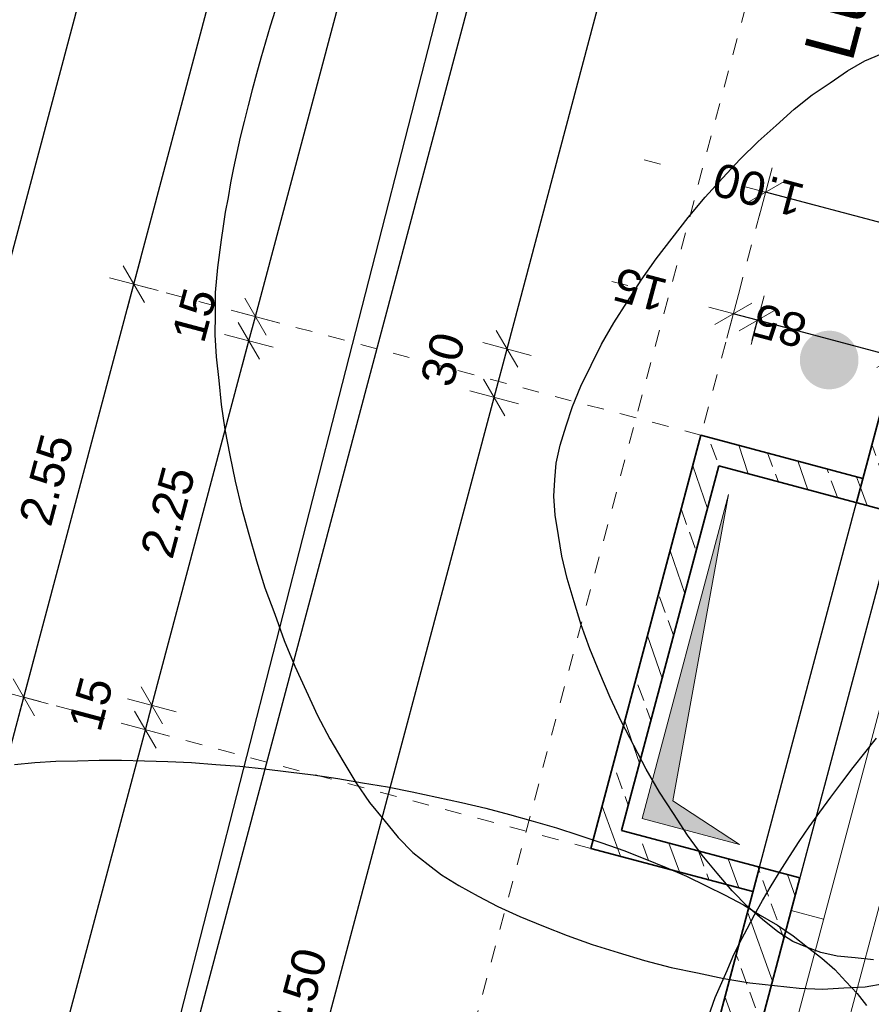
# Model space of a CAD drawing. Header units: metres. Extents: x 4462557 to 4462755, y 5328146 to 5328388.
# Tile 70 of 149: x 4462619.32 to 4462624.4, y 5328256.61 to 5328262.48. Entities that reach past the tile are written whole.
import ezdxf

# ---------------------------------------------------------------- set-up
doc = ezdxf.new("R2010")
doc.units = ezdxf.units.M
doc.header["$PDMODE"] = 65
doc.linetypes.add('AUSGEZOGEN', pattern=[0])
doc.linetypes.add('VERDECKT2_S2', pattern=[0.15, 0.1, -0.05])
doc.layers.add('B31_BEWLIN', color=3, linetype='AUSGEZOGEN')
for name, color, linetype, lineweight in [('Maßlinie_Allgemein', 7, 'AUSGEZOGEN', 13), ('Schraffur', 7, 'AUSGEZOGEN', 158), ('Standard', 7, 'AUSGEZOGEN', 13)]:
    doc.layers.add(name, color=color, linetype=linetype, lineweight=lineweight)
doc.styles.add('ARIAL', font='ARIAL.TTF')
doc.dimstyles.new('_DIMSTYLE_10', dxfattribs={"dimtxt": 0.2, "dimasz": 0.3, "dimexe": 0, "dimexo": 1e-06, "dimgap": 0.1, "dimtad": 2, "dimdec": 3, "dimrnd": 0.005, "dimzin": 4, "dimdsep": 46, "dimtxsty": 'ARIAL', "dimblk1": 'ALL_ML_STRICH', "dimblk2": 'ALL_ML_STRICH', "dimsah": 1, "dimcen": 0, "dimse1": 1, "dimse2": 1, "dimclrd": 7, "dimclre": 7, "dimclrt": 7, "dimadec": 0, "dimazin": 0, "dimtfac": 1, "dimtdec": 0, "dimtix": 1, "dimtmove": 2, "dimatfit": 3, "dimfxl": 0, "dimtzin": 0, "dimlwd": 0, "dimlwe": 13, "dimarcsym": 0})
doc.dimstyles.new('_DIMSTYLE_11', dxfattribs={"dimtxt": 0.2, "dimasz": 0.3, "dimexe": 0, "dimexo": 1e-06, "dimgap": 0.1, "dimtad": 2, "dimdec": 1, "dimlfac": 100, "dimrnd": 0.5, "dimzin": 4, "dimdsep": 46, "dimtxsty": 'ARIAL', "dimblk1": 'ALL_ML_STRICH', "dimblk2": 'ALL_ML_STRICH', "dimsah": 1, "dimcen": 0, "dimse1": 1, "dimse2": 1, "dimclrd": 7, "dimclre": 7, "dimclrt": 7, "dimadec": 0, "dimazin": 0, "dimtfac": 1, "dimtdec": 0, "dimtix": 1, "dimtmove": 2, "dimatfit": 3, "dimfxl": 0, "dimtvp": 1.2, "dimtzin": 0, "dimlwd": 0, "dimlwe": 13, "dimarcsym": 0})
doc.dimstyles.new('_DIMSTYLE_13', dxfattribs={"dimtxt": 0.2, "dimasz": 0.3, "dimexe": 0, "dimexo": 0, "dimgap": 0.1, "dimtad": 2, "dimdec": 1, "dimlfac": 100, "dimrnd": 0.5, "dimzin": 4, "dimdsep": 46, "dimtxsty": 'ARIAL', "dimblk1": 'ALL_ML_STRICH', "dimblk2": 'ALL_ML_STRICH', "dimsah": 1, "dimcen": 0, "dimclrd": 7, "dimclre": 7, "dimclrt": 7, "dimadec": 0, "dimazin": 0, "dimtfac": 1, "dimtdec": 0, "dimtix": 1, "dimtmove": 2, "dimatfit": 3, "dimfxl": 0, "dimtvp": 1.2, "dimtzin": 0, "dimlwd": 0, "dimlwe": 13, "dimarcsym": 0})
doc.dimstyles.new('_DIMSTYLE_28', dxfattribs={"dimtxt": 0.2, "dimasz": 0.3, "dimexe": 0, "dimexo": 0, "dimgap": 0.1, "dimtad": 2, "dimdec": 1, "dimlfac": 100, "dimrnd": 0.5, "dimzin": 4, "dimdsep": 46, "dimtxsty": 'ARIAL', "dimblk1": 'ALL_ML_STRICH', "dimblk2": 'ALL_ML_STRICH', "dimsah": 1, "dimcen": 0, "dimclrd": 7, "dimclre": 7, "dimclrt": 7, "dimadec": 0, "dimazin": 0, "dimtfac": 1, "dimtdec": 0, "dimtix": 1, "dimtmove": 2, "dimatfit": 3, "dimfxl": 0, "dimtzin": 0, "dimlwd": 0, "dimlwe": 13, "dimarcsym": 0})
doc.dimstyles.new('_DIMSTYLE_3', dxfattribs={"dimtxt": 0.2, "dimasz": 0.3, "dimexe": 0, "dimexo": 0, "dimgap": 0.1, "dimtad": 2, "dimrnd": 0.005, "dimzin": 4, "dimdsep": 46, "dimtxsty": 'ARIAL', "dimblk1": 'ALL_ML_STRICH', "dimblk2": 'ALL_ML_STRICH', "dimsah": 1, "dimcen": 0, "dimclrd": 7, "dimclre": 7, "dimclrt": 7, "dimadec": 0, "dimazin": 0, "dimtfac": 1, "dimtdec": 0, "dimtix": 1, "dimtmove": 2, "dimatfit": 3, "dimfxl": 0, "dimtzin": 0, "dimlwd": 0, "dimlwe": 13, "dimarcsym": 0})
doc.dimstyles.new('_DIMSTYLE_5', dxfattribs={"dimtxt": 0.2, "dimasz": 0.3, "dimexe": 0, "dimexo": 0, "dimgap": 0.1, "dimtad": 2, "dimdec": 3, "dimrnd": 0.005, "dimzin": 4, "dimdsep": 46, "dimtxsty": 'ARIAL', "dimblk1": 'ALL_ML_STRICH', "dimblk2": 'ALL_ML_STRICH', "dimsah": 1, "dimcen": 0, "dimclrd": 7, "dimclre": 7, "dimclrt": 7, "dimadec": 0, "dimazin": 0, "dimtfac": 1, "dimtdec": 0, "dimtix": 1, "dimtmove": 2, "dimatfit": 3, "dimfxl": 0, "dimtzin": 0, "dimlwd": 0, "dimlwe": 13, "dimarcsym": 0})
doc.dimstyles.new('_DIMSTYLE_7', dxfattribs={"dimtxt": 0.2, "dimasz": 0.3, "dimexe": 0, "dimexo": 1e-06, "dimgap": 0.1, "dimtad": 2, "dimrnd": 0.005, "dimzin": 4, "dimdsep": 46, "dimtxsty": 'ARIAL', "dimblk1": 'ALL_ML_STRICH', "dimblk2": 'ALL_ML_STRICH', "dimsah": 1, "dimcen": 0, "dimse1": 1, "dimse2": 1, "dimclrd": 7, "dimclre": 7, "dimclrt": 7, "dimadec": 0, "dimazin": 0, "dimtfac": 1, "dimtdec": 0, "dimtix": 1, "dimtmove": 2, "dimatfit": 3, "dimfxl": 0, "dimtzin": 0, "dimlwd": 0, "dimlwe": 13, "dimarcsym": 0})
pattern_1 = [(110, (0, 0), (-0.281907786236, -0.102606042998), []), (110, (-0.14095, -0.0513), (-0.281907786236, -0.102606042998), [0.1, -0.05])]

# ---------------------------------------------------------------- blocks, each defined once
blk = doc.blocks.new('ALL_ML_STRICH')
at = {"color": 0, "linetype": 'ByBlock', "lineweight": -2}
for p, q in [((0, -0.5), (0, 0.5)), ((-0.3, -0.3), (0.3, 0.3)), ((-1, 0), (0.5, 0))]:
    blk.add_line(p, q, dxfattribs=at)
blk = doc.blocks.new('*D97')
at = {"layer": 'DEFPOINTS', "color": 7, "linetype": 'AUSGEZOGEN', "lineweight": 13}
for p in [(4462635.3861, 5328300.2215), (4462618.0648, 5328247.814), (4462621.2053, 5328246.9776)]:
    blk.add_point(p, dxfattribs=at)
at = {"layer": 'Maßlinie_Allgemein', "color": 7, "linetype": 'AUSGEZOGEN', "lineweight": -2}
blk.add_line((4462618.0648, 5328247.814), (4462632.2456, 5328301.0579), dxfattribs=at)
at = {"layer": 'Maßlinie_Allgemein', "color": 7, "linetype": 'AUSGEZOGEN', "lineweight": 13, "xscale": 0.3, "yscale": 0.3, "zscale": 0.3}
for p, rotation in [((4462632.2456, 5328301.0579), 75.08618508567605), ((4462618.0648, 5328247.814), 255.0861850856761)]:
    blk.add_blockref('ALL_ML_STRICH', p, dxfattribs=dict(at, rotation=rotation))
at = {"layer": 'Maßlinie_Allgemein', "color": 7, "linetype": 'AUSGEZOGEN', "lineweight": 13, "insert": (4462624.9605, 5328274.4952), "char_height": 0.2, "width": 1, "attachment_point": 5, "rotation": 75.08619, "style": 'ARIAL'}
blk.add_mtext('\\A1;{\\A1;{55.10\\H0.132000;\\S^ ;}}', dxfattribs=at)
blk = doc.blocks.new('*D108')
at = {"layer": 'DEFPOINTS', "color": 7, "linetype": 'AUSGEZOGEN', "lineweight": 13}
for p in [(4462628.8157, 5328258.4556), (4462620.2179, 5328252.984), (4462626.8854, 5328251.2082)]:
    blk.add_point(p, dxfattribs=at)
at = {"layer": 'Maßlinie_Allgemein', "color": 7, "linetype": 'AUSGEZOGEN', "lineweight": -2}
blk.add_line((4462620.2179, 5328252.984), (4462622.1481, 5328260.2314), dxfattribs=at)
at = {"layer": 'Maßlinie_Allgemein', "color": 7, "linetype": 'AUSGEZOGEN', "lineweight": 13, "xscale": 0.3, "yscale": 0.3, "zscale": 0.3}
for p, rotation in [((4462622.1481, 5328260.2314), 75.08618508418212), ((4462620.2179, 5328252.984), 255.0861850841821)]:
    blk.add_blockref('ALL_ML_STRICH', p, dxfattribs=dict(at, rotation=rotation))
at = {"layer": 'Maßlinie_Allgemein', "color": 7, "linetype": 'AUSGEZOGEN', "lineweight": 13, "insert": (4462620.9902, 5328256.6743), "char_height": 0.2, "width": 0.8, "attachment_point": 5, "rotation": 75.08619, "style": 'ARIAL'}
blk.add_mtext('\\A1;{\\A1;{7.50\\H0.132000;\\S^ ;}}', dxfattribs=at)
blk = doc.blocks.new('*D109')
at = {"layer": 'DEFPOINTS', "color": 7, "linetype": 'AUSGEZOGEN', "lineweight": 13}
for p in [(4462622.1481, 5328260.2314), (4462628.8929, 5328258.7455), (4462628.8157, 5328258.4556)]:
    blk.add_point(p, dxfattribs=at)
at = {"layer": 'Maßlinie_Allgemein', "color": 7, "linetype": 'AUSGEZOGEN', "lineweight": -2}
blk.add_line((4462622.1481, 5328260.2314), (4462622.2253, 5328260.5213), dxfattribs=at)
at = {"layer": 'Maßlinie_Allgemein', "color": 7, "linetype": 'AUSGEZOGEN', "lineweight": 13, "xscale": 0.3, "yscale": 0.3, "zscale": 0.3}
for p, rotation in [((4462622.2253, 5328260.5213), 75.08618508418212), ((4462622.1481, 5328260.2314), 255.0861850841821)]:
    blk.add_blockref('ALL_ML_STRICH', p, dxfattribs=dict(at, rotation=rotation))
at = {"layer": 'Maßlinie_Allgemein', "color": 7, "linetype": 'AUSGEZOGEN', "lineweight": 13, "insert": (4462621.8429, 5328260.4589), "char_height": 0.2, "width": 0.8, "attachment_point": 5, "rotation": 75.08619, "style": 'ARIAL'}
blk.add_mtext('\\A1;{\\A1;{30\\H0.132000;\\S^ ;}}', dxfattribs=at)
blk = doc.blocks.new('*D110')
at = {"layer": 'DEFPOINTS', "color": 7, "linetype": 'AUSGEZOGEN', "lineweight": 13}
for p in [(4462630.8231, 5328265.9928), (4462622.2253, 5328260.5213), (4462628.8929, 5328258.7455)]:
    blk.add_point(p, dxfattribs=at)
at = {"layer": 'Maßlinie_Allgemein', "color": 7, "linetype": 'AUSGEZOGEN', "lineweight": -2}
blk.add_line((4462622.2253, 5328260.5213), (4462624.1556, 5328267.7686), dxfattribs=at)
at = {"layer": 'Maßlinie_Allgemein', "color": 7, "linetype": 'AUSGEZOGEN', "lineweight": 13, "xscale": 0.3, "yscale": 0.3, "zscale": 0.3}
for p, rotation in [((4462624.1556, 5328267.7686), 75.08618508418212), ((4462622.2253, 5328260.5213), 255.0861850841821)]:
    blk.add_blockref('ALL_ML_STRICH', p, dxfattribs=dict(at, rotation=rotation))
at = {"layer": 'Maßlinie_Allgemein', "color": 7, "linetype": 'AUSGEZOGEN', "lineweight": 13, "insert": (4462622.9977, 5328264.2116), "char_height": 0.2, "width": 0.8, "attachment_point": 5, "rotation": 75.08619, "style": 'ARIAL'}
blk.add_mtext('\\A1;{\\A1;{7.50\\H0.132000;\\S^ ;}}', dxfattribs=at)
blk = doc.blocks.new('*D133')
at = {"layer": 'DEFPOINTS', "color": 7, "linetype": 'AUSGEZOGEN', "lineweight": 13}
for p in [(4462623.6918, 5328257.2848), (4462616.6323, 5328245.3497), (4462620.256, 5328244.3845)]:
    blk.add_point(p, dxfattribs=at)
at = {"layer": 'Maßlinie_Allgemein', "color": 7, "linetype": 'AUSGEZOGEN', "lineweight": -2}
blk.add_line((4462616.6323, 5328245.3497), (4462620.0681, 5328258.25), dxfattribs=at)
at = {"layer": 'Maßlinie_Allgemein', "color": 7, "linetype": 'AUSGEZOGEN', "lineweight": 13, "xscale": 0.3, "yscale": 0.3, "zscale": 0.3}
for p, rotation in [((4462620.0681, 5328258.25), 75.08618508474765), ((4462616.6323, 5328245.3497), 255.0861850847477)]:
    blk.add_blockref('ALL_ML_STRICH', p, dxfattribs=dict(at, rotation=rotation))
at = {"layer": 'Maßlinie_Allgemein', "color": 7, "linetype": 'AUSGEZOGEN', "lineweight": 13, "insert": (4462618.155, 5328251.858), "char_height": 0.2, "width": 1, "attachment_point": 5, "rotation": 75.08619, "style": 'ARIAL'}
blk.add_mtext('\\A1;{\\A1;{13.35\\H0.132000;\\S^ ;}}', dxfattribs=at)
blk = doc.blocks.new('*D134')
at = {"layer": 'DEFPOINTS', "color": 7, "linetype": 'AUSGEZOGEN', "lineweight": 13}
for p in [(4462620.0681, 5328258.25), (4462623.7304, 5328257.4298), (4462623.6918, 5328257.2848)]:
    blk.add_point(p, dxfattribs=at)
at = {"layer": 'Maßlinie_Allgemein', "color": 7, "linetype": 'AUSGEZOGEN', "lineweight": -2}
blk.add_line((4462620.0681, 5328258.25), (4462620.1067, 5328258.3949), dxfattribs=at)
at = {"layer": 'Maßlinie_Allgemein', "color": 7, "linetype": 'AUSGEZOGEN', "lineweight": 13, "xscale": 0.3, "yscale": 0.3, "zscale": 0.3}
for p, rotation in [((4462620.0681, 5328258.25), 255.0861850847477), ((4462620.1067, 5328258.3949), 75.08618508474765)]:
    blk.add_blockref('ALL_ML_STRICH', p, dxfattribs=dict(at, rotation=rotation))
at = {"layer": 'Maßlinie_Allgemein', "color": 7, "linetype": 'AUSGEZOGEN', "lineweight": 13, "insert": (4462619.7434, 5328258.4039), "char_height": 0.2, "width": 0.8, "attachment_point": 5, "rotation": 75.08619, "style": 'ARIAL'}
blk.add_mtext('\\A1;{\\A1;{15\\H0.132000;\\S^ ;}}', dxfattribs=at)
blk = doc.blocks.new('*D135')
at = {"layer": 'DEFPOINTS', "color": 7, "linetype": 'AUSGEZOGEN', "lineweight": 13}
for p in [(4462624.3095, 5328259.604), (4462620.1067, 5328258.3949), (4462623.7304, 5328257.4298)]:
    blk.add_point(p, dxfattribs=at)
at = {"layer": 'Maßlinie_Allgemein', "color": 7, "linetype": 'AUSGEZOGEN', "lineweight": -2}
blk.add_line((4462620.1067, 5328258.3949), (4462620.6858, 5328260.5691), dxfattribs=at)
at = {"layer": 'Maßlinie_Allgemein', "color": 7, "linetype": 'AUSGEZOGEN', "lineweight": 13, "xscale": 0.3, "yscale": 0.3, "zscale": 0.3}
for p, rotation in [((4462620.6858, 5328260.5691), 75.08618508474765), ((4462620.1067, 5328258.3949), 255.0861850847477)]:
    blk.add_blockref('ALL_ML_STRICH', p, dxfattribs=dict(at, rotation=rotation))
at = {"layer": 'Maßlinie_Allgemein', "color": 7, "linetype": 'AUSGEZOGEN', "lineweight": 13, "insert": (4462620.2032, 5328259.5476), "char_height": 0.2, "width": 0.8, "attachment_point": 5, "rotation": 75.08619, "style": 'ARIAL'}
blk.add_mtext('\\A1;{\\A1;{2.25\\H0.132000;\\S^ ;}}', dxfattribs=at)
blk = doc.blocks.new('*D136')
at = {"layer": 'DEFPOINTS', "color": 7, "linetype": 'AUSGEZOGEN', "lineweight": 13}
for p in [(4462620.6858, 5328260.5691), (4462624.3481, 5328259.7489), (4462624.3095, 5328259.604)]:
    blk.add_point(p, dxfattribs=at)
at = {"layer": 'Maßlinie_Allgemein', "color": 7, "linetype": 'AUSGEZOGEN', "lineweight": -2}
blk.add_line((4462620.6858, 5328260.5691), (4462620.7244, 5328260.7141), dxfattribs=at)
at = {"layer": 'Maßlinie_Allgemein', "color": 7, "linetype": 'AUSGEZOGEN', "lineweight": 13, "xscale": 0.3, "yscale": 0.3, "zscale": 0.3}
for p, rotation in [((4462620.6858, 5328260.5691), 255.0861850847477), ((4462620.7244, 5328260.7141), 75.08618508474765)]:
    blk.add_blockref('ALL_ML_STRICH', p, dxfattribs=dict(at, rotation=rotation))
at = {"layer": 'Maßlinie_Allgemein', "color": 7, "linetype": 'AUSGEZOGEN', "lineweight": 13, "insert": (4462620.3611, 5328260.7231), "char_height": 0.2, "width": 0.8, "attachment_point": 5, "rotation": 75.08619, "style": 'ARIAL'}
blk.add_mtext('\\A1;{\\A1;{15\\H0.132000;\\S^ ;}}', dxfattribs=at)
blk = doc.blocks.new('*D137')
at = {"layer": 'DEFPOINTS', "color": 7, "linetype": 'AUSGEZOGEN', "lineweight": 13}
for p in [(4462627.044, 5328269.8711), (4462620.7244, 5328260.7141), (4462624.3481, 5328259.7489)]:
    blk.add_point(p, dxfattribs=at)
at = {"layer": 'Maßlinie_Allgemein', "color": 7, "linetype": 'AUSGEZOGEN', "lineweight": -2}
blk.add_line((4462620.7244, 5328260.7141), (4462623.4203, 5328270.8362), dxfattribs=at)
at = {"layer": 'Maßlinie_Allgemein', "color": 7, "linetype": 'AUSGEZOGEN', "lineweight": 13, "xscale": 0.3, "yscale": 0.3, "zscale": 0.3}
for p, rotation in [((4462623.4203, 5328270.8362), 75.08618508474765), ((4462620.7244, 5328260.7141), 255.0861850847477)]:
    blk.add_blockref('ALL_ML_STRICH', p, dxfattribs=dict(at, rotation=rotation))
at = {"layer": 'Maßlinie_Allgemein', "color": 7, "linetype": 'AUSGEZOGEN', "lineweight": 13, "insert": (4462621.8828, 5328265.8537), "char_height": 0.2, "width": 1.2, "attachment_point": 5, "rotation": 75.08619, "style": 'ARIAL'}
blk.add_mtext('\\A1;{\\A1;{10.47\\H0.132000;\\S5^ ;}}', dxfattribs=at)
blk = doc.blocks.new('*D150')
at = {"layer": 'DEFPOINTS', "color": 7, "linetype": 'AUSGEZOGEN', "lineweight": 13}
for p in [(4462622.7255, 5328257.5422), (4462615.9075, 5328245.5427), (4462620.256, 5328244.3845)]:
    blk.add_point(p, dxfattribs=at)
at = {"layer": 'Maßlinie_Allgemein', "color": 7, "linetype": 'AUSGEZOGEN', "lineweight": -2}
blk.add_line((4462615.9075, 5328245.5427), (4462619.3434, 5328258.443), dxfattribs=at)
at = {"layer": 'Maßlinie_Allgemein', "color": 7, "linetype": 'AUSGEZOGEN', "lineweight": 13, "xscale": 0.3, "yscale": 0.3, "zscale": 0.3}
for p, rotation in [((4462619.3434, 5328258.443), 75.08618508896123), ((4462615.9075, 5328245.5427), 255.0861850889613)]:
    blk.add_blockref('ALL_ML_STRICH', p, dxfattribs=dict(at, rotation=rotation))
at = {"layer": 'Maßlinie_Allgemein', "color": 7, "linetype": 'AUSGEZOGEN', "lineweight": 13, "insert": (4462617.4303, 5328252.051), "char_height": 0.2, "width": 1, "attachment_point": 5, "rotation": 75.08619, "style": 'ARIAL'}
blk.add_mtext('\\A1;{\\A1;{13.35\\H0.132000;\\S^ ;}}', dxfattribs=at)
blk = doc.blocks.new('*D151')
at = {"layer": 'DEFPOINTS', "color": 7, "linetype": 'AUSGEZOGEN', "lineweight": 13}
for p in [(4462623.3818, 5328260.0063), (4462619.3434, 5328258.443), (4462622.7255, 5328257.5422)]:
    blk.add_point(p, dxfattribs=at)
at = {"layer": 'Maßlinie_Allgemein', "color": 7, "linetype": 'AUSGEZOGEN', "lineweight": -2}
blk.add_line((4462619.3434, 5328258.443), (4462619.9997, 5328260.9071), dxfattribs=at)
at = {"layer": 'Maßlinie_Allgemein', "color": 7, "linetype": 'AUSGEZOGEN', "lineweight": 13, "xscale": 0.3, "yscale": 0.3, "zscale": 0.3}
for p, rotation in [((4462619.9997, 5328260.9071), 75.08618508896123), ((4462619.3434, 5328258.443), 255.0861850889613)]:
    blk.add_blockref('ALL_ML_STRICH', p, dxfattribs=dict(at, rotation=rotation))
at = {"layer": 'Maßlinie_Allgemein', "color": 7, "linetype": 'AUSGEZOGEN', "lineweight": 13, "insert": (4462619.4785, 5328259.7406), "char_height": 0.2, "width": 0.8, "attachment_point": 5, "rotation": 75.08619, "style": 'ARIAL'}
blk.add_mtext('\\A1;{\\A1;{2.55\\H0.132000;\\S^ ;}}', dxfattribs=at)
blk = doc.blocks.new('*D152')
at = {"layer": 'DEFPOINTS', "color": 7, "linetype": 'AUSGEZOGEN', "lineweight": 13}
for p in [(4462626.0777, 5328270.1284), (4462619.9997, 5328260.9071), (4462623.3818, 5328260.0063)]:
    blk.add_point(p, dxfattribs=at)
at = {"layer": 'Maßlinie_Allgemein', "color": 7, "linetype": 'AUSGEZOGEN', "lineweight": -2}
blk.add_line((4462619.9997, 5328260.9071), (4462622.6956, 5328271.0292), dxfattribs=at)
at = {"layer": 'Maßlinie_Allgemein', "color": 7, "linetype": 'AUSGEZOGEN', "lineweight": 13, "xscale": 0.3, "yscale": 0.3, "zscale": 0.3}
for p, rotation in [((4462622.6956, 5328271.0292), 75.08618508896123), ((4462619.9997, 5328260.9071), 255.0861850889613)]:
    blk.add_blockref('ALL_ML_STRICH', p, dxfattribs=dict(at, rotation=rotation))
at = {"layer": 'Maßlinie_Allgemein', "color": 7, "linetype": 'AUSGEZOGEN', "lineweight": 13, "insert": (4462621.158, 5328266.0467), "char_height": 0.2, "width": 1.2, "attachment_point": 5, "rotation": 75.08619, "style": 'ARIAL'}
blk.add_mtext('\\A1;{\\A1;{10.47\\H0.132000;\\S5^ ;}}', dxfattribs=at)
blk = doc.blocks.new('*D159')
at = {"layer": 'DEFPOINTS', "color": 7, "linetype": 'AUSGEZOGEN', "lineweight": 13}
for p in [(4462629.5344, 5328312.2485), (4462615.1828, 5328245.7357), (4462620.256, 5328244.3845)]:
    blk.add_point(p, dxfattribs=at)
at = {"layer": 'Maßlinie_Allgemein', "color": 7, "linetype": 'AUSGEZOGEN', "lineweight": -2}
blk.add_line((4462615.1828, 5328245.7357), (4462632.6749, 5328311.412), dxfattribs=at)
at = {"layer": 'Maßlinie_Allgemein', "color": 7, "linetype": 'AUSGEZOGEN', "lineweight": 13, "xscale": 0.3, "yscale": 0.3, "zscale": 0.3}
for p, rotation in [((4462632.6749, 5328311.412), 75.08618508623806), ((4462615.1828, 5328245.7357), 255.0861850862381)]:
    blk.add_blockref('ALL_ML_STRICH', p, dxfattribs=dict(at, rotation=rotation))
at = {"layer": 'Maßlinie_Allgemein', "color": 7, "linetype": 'AUSGEZOGEN', "lineweight": 13, "insert": (4462623.7393, 5328278.6525), "char_height": 0.2, "width": 1.2, "attachment_point": 5, "rotation": 75.08619, "style": 'ARIAL'}
blk.add_mtext('\\A1;{\\A1;{67.96\\H0.132000;\\S5^ ;}}', dxfattribs=at)
blk = doc.blocks.new('*D279')
at = {"layer": 'DEFPOINTS', "color": 7, "linetype": 'AUSGEZOGEN', "lineweight": 13}
for p in [(4462623.9205, 5328257.1722), (4462623.2771, 5328254.7564), (4462624.485, 5328254.4347)]:
    blk.add_point(p, dxfattribs=at)
at = {"layer": 'Maßlinie_Allgemein', "color": 7, "linetype": 'AUSGEZOGEN', "lineweight": -2}
for p, q in [((4462624.485, 5328254.4347), (4462625.1284, 5328256.8505)), ((4462625.1284, 5328256.8505), (4462625.1284, 5328256.8505)), ((4462624.485, 5328254.4347), (4462624.485, 5328254.4347))]:
    blk.add_line(p, q, dxfattribs=at)
at = {"layer": 'Maßlinie_Allgemein', "color": 7, "linetype": 'AUSGEZOGEN', "lineweight": 13, "xscale": 0.3, "yscale": 0.3, "zscale": 0.3}
for p, rotation in [((4462625.1284, 5328256.8505), 75.0861849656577), ((4462624.485, 5328254.4347), 255.0861849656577)]:
    blk.add_blockref('ALL_ML_STRICH', p, dxfattribs=dict(at, rotation=rotation))
at = {"layer": 'Maßlinie_Allgemein', "color": 7, "linetype": 'AUSGEZOGEN', "lineweight": 13, "insert": (4462624.6139, 5328255.7092), "char_height": 0.2, "width": 0.8, "attachment_point": 5, "rotation": 75.08618, "style": 'ARIAL'}
blk.add_mtext('\\A1;{\\A1;{2.50\\H0.132000;\\S^ ;}}', dxfattribs=at)
blk = doc.blocks.new('*D280')
at = {"layer": 'DEFPOINTS', "color": 7, "linetype": 'AUSGEZOGEN', "lineweight": 13}
for p in [(4462624.6025, 5328259.7329), (4462623.9205, 5328257.1722), (4462625.1284, 5328256.8505)]:
    blk.add_point(p, dxfattribs=at)
at = {"layer": 'Maßlinie_Allgemein', "color": 7, "linetype": 'AUSGEZOGEN', "lineweight": -2}
for p, q in [((4462625.1284, 5328256.8505), (4462625.8104, 5328259.4112)), ((4462625.8104, 5328259.4112), (4462625.8104, 5328259.4112)), ((4462625.1284, 5328256.8505), (4462625.1284, 5328256.8505))]:
    blk.add_line(p, q, dxfattribs=at)
at = {"layer": 'Maßlinie_Allgemein', "color": 7, "linetype": 'AUSGEZOGEN', "lineweight": 13, "xscale": 0.3, "yscale": 0.3, "zscale": 0.3}
for p, rotation in [((4462625.8104, 5328259.4112), 75.0861849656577), ((4462625.1284, 5328256.8505), 255.0861849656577)]:
    blk.add_blockref('ALL_ML_STRICH', p, dxfattribs=dict(at, rotation=rotation))
at = {"layer": 'Maßlinie_Allgemein', "color": 7, "linetype": 'AUSGEZOGEN', "lineweight": 13, "insert": (4462625.2764, 5328258.1964), "char_height": 0.2, "width": 0.8, "attachment_point": 5, "rotation": 75.08618, "style": 'ARIAL'}
blk.add_mtext('\\A1;{\\A1;{2.65\\H0.132000;\\S^ ;}}', dxfattribs=at)
blk = doc.blocks.new('*D337')
at = {"layer": 'DEFPOINTS', "color": 7, "linetype": 'AUSGEZOGEN', "lineweight": 13}
for p in [(4462624.7341, 5328261.1984), (4462623.3818, 5328260.0063), (4462624.3481, 5328259.7489)]:
    blk.add_point(p, dxfattribs=at)
at = {"layer": 'Maßlinie_Allgemein', "color": 7, "linetype": 'AUSGEZOGEN', "lineweight": -2}
for p, q in [((4462623.7678, 5328261.4558), (4462623.7678, 5328261.4558)), ((4462624.7341, 5328261.1984), (4462623.7678, 5328261.4558)), ((4462624.7341, 5328261.1984), (4462624.7341, 5328261.1984))]:
    blk.add_line(p, q, dxfattribs=at)
at = {"layer": 'Maßlinie_Allgemein', "color": 7, "linetype": 'AUSGEZOGEN', "lineweight": 13, "xscale": 0.3, "yscale": 0.3, "zscale": 0.3}
for p, rotation in [((4462623.7678, 5328261.4558), 165.0861850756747), ((4462624.7341, 5328261.1984), 345.0861850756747)]:
    blk.add_blockref('ALL_ML_STRICH', p, dxfattribs=dict(at, rotation=rotation))
at = {"layer": 'Maßlinie_Allgemein', "color": 7, "linetype": 'AUSGEZOGEN', "lineweight": 13, "insert": (4462623.725, 5328261.4707), "char_height": 0.2, "width": 0.8, "attachment_point": 5, "rotation": 165.08619, "style": 'ARIAL'}
blk.add_mtext('\\A1;{\\A1;{1.00\\H0.132000;\\S^ ;}}', dxfattribs=at)
blk = doc.blocks.new('*D338')
at = {"layer": 'DEFPOINTS', "color": 7, "linetype": 'AUSGEZOGEN', "lineweight": 13}
for p in [(4462624.5411, 5328260.4737), (4462623.4881, 5328259.8228), (4462624.3481, 5328259.7489)]:
    blk.add_point(p, dxfattribs=at)
at = {"layer": 'Maßlinie_Allgemein', "color": 7, "linetype": 'AUSGEZOGEN', "lineweight": -2}
for p, q in [((4462623.6876, 5328260.5716), (4462623.7197, 5328260.6924)), ((4462624.5411, 5328260.4737), (4462623.7197, 5328260.6924)), ((4462624.5411, 5328260.4737), (4462624.5411, 5328260.4737))]:
    blk.add_line(p, q, dxfattribs=at)
at = {"layer": 'Maßlinie_Allgemein', "color": 7, "linetype": 'AUSGEZOGEN', "lineweight": 13, "xscale": 0.3, "yscale": 0.3, "zscale": 0.3}
for p, rotation in [((4462623.7197, 5328260.6924), 165.0861851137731), ((4462624.5411, 5328260.4737), 345.0861851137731)]:
    blk.add_blockref('ALL_ML_STRICH', p, dxfattribs=dict(at, rotation=rotation))
at = {"layer": 'Maßlinie_Allgemein', "color": 7, "linetype": 'AUSGEZOGEN', "lineweight": 13, "insert": (4462623.8513, 5328260.6609), "char_height": 0.2, "width": 0.8, "attachment_point": 5, "rotation": 165.08619, "style": 'ARIAL'}
blk.add_mtext('\\A1;{\\A1;{85\\H0.132000;\\S^ ;}}', dxfattribs=at)
blk = doc.blocks.new('*D339')
at = {"layer": 'DEFPOINTS', "color": 7, "linetype": 'AUSGEZOGEN', "lineweight": 13}
for p in [(4462623.7197, 5328260.6924), (4462623.3818, 5328260.0063), (4462623.4881, 5328259.8228)]:
    blk.add_point(p, dxfattribs=at)
at = {"layer": 'Maßlinie_Allgemein', "color": 7, "linetype": 'AUSGEZOGEN', "lineweight": -2}
for p, q in [((4462623.5748, 5328260.731), (4462623.5748, 5328260.731)), ((4462623.7197, 5328260.6924), (4462623.5748, 5328260.731)), ((4462623.6876, 5328260.5716), (4462623.7197, 5328260.6924))]:
    blk.add_line(p, q, dxfattribs=at)
at = {"layer": 'Maßlinie_Allgemein', "color": 7, "linetype": 'AUSGEZOGEN', "lineweight": 13, "xscale": 0.3, "yscale": 0.3, "zscale": 0.3}
for p, rotation in [((4462623.7197, 5328260.6924), 345.0861851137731), ((4462623.5748, 5328260.731), 165.0861851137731)]:
    blk.add_blockref('ALL_ML_STRICH', p, dxfattribs=dict(at, rotation=rotation))
at = {"layer": 'Maßlinie_Allgemein', "color": 7, "linetype": 'AUSGEZOGEN', "lineweight": 13, "insert": (4462623.0197, 5328260.8746), "char_height": 0.2, "width": 0.8, "attachment_point": 5, "rotation": 165.08619, "style": 'ARIAL'}
blk.add_mtext('\\A1;{\\A1;{15\\H0.132000;\\S^ ;}}', dxfattribs=at)
blk = doc.blocks.new('*D507')
at = {"layer": 'DEFPOINTS', "color": 7, "linetype": 'AUSGEZOGEN', "lineweight": 13}
for p in [(4462624.5847, 5328330.936), (4462600.5756, 5328252.2133), (4462607.6295, 5328250.3346)]:
    blk.add_point(p, dxfattribs=at)
at = {"layer": 'Maßlinie_Allgemein', "color": 7, "linetype": 'AUSGEZOGEN', "lineweight": -2}
for p, q in [((4462607.6295, 5328250.3346), (4462628.7978, 5328329.8139)), ((4462628.7978, 5328329.8139), (4462628.7978, 5328329.8139)), ((4462607.6295, 5328250.3346), (4462607.6295, 5328250.3346))]:
    blk.add_line(p, q, dxfattribs=at)
at = {"layer": 'Maßlinie_Allgemein', "color": 7, "linetype": 'AUSGEZOGEN', "lineweight": 13, "xscale": 0.3, "yscale": 0.3, "zscale": 0.3}
for p, rotation in [((4462628.7978, 5328329.8139), 75.08618496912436), ((4462607.6295, 5328250.3346), 255.0861849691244)]:
    blk.add_blockref('ALL_ML_STRICH', p, dxfattribs=dict(at, rotation=rotation))
at = {"layer": 'Maßlinie_Allgemein', "color": 7, "linetype": 'AUSGEZOGEN', "lineweight": 13, "insert": (4462618.0187, 5328290.1324), "char_height": 0.2, "width": 1, "attachment_point": 5, "rotation": 75.08618, "style": 'ARIAL'}
blk.add_mtext('\\A1;{\\A1;{82.25\\H0.132000;\\S^ ;}}', dxfattribs=at)
blk = doc.blocks.new('*D510')
at = {"layer": 'DEFPOINTS', "color": 7, "linetype": 'AUSGEZOGEN', "lineweight": 13}
for p in [(4462624.5847, 5328330.936), (4462595.1238, 5328235.1248), (4462603.7433, 5328232.8291)]:
    blk.add_point(p, dxfattribs=at)
at = {"layer": 'Maßlinie_Allgemein', "color": 7, "linetype": 'AUSGEZOGEN', "lineweight": -2}
for p, q in [((4462603.7433, 5328232.8291), (4462629.5226, 5328329.6209)), ((4462629.5226, 5328329.6209), (4462629.5226, 5328329.6209)), ((4462603.7433, 5328232.8291), (4462603.7433, 5328232.8291))]:
    blk.add_line(p, q, dxfattribs=at)
at = {"layer": 'Maßlinie_Allgemein', "color": 7, "linetype": 'AUSGEZOGEN', "lineweight": 13, "xscale": 0.3, "yscale": 0.3, "zscale": 0.3}
for p, rotation in [((4462629.5226, 5328329.6209), 75.08618496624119), ((4462603.7433, 5328232.8291), 255.0861849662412)]:
    blk.add_blockref('ALL_ML_STRICH', p, dxfattribs=dict(at, rotation=rotation))
at = {"layer": 'Maßlinie_Allgemein', "color": 7, "linetype": 'AUSGEZOGEN', "lineweight": 13, "insert": (4462616.4414, 5328281.2962), "char_height": 0.2, "width": 1.4, "attachment_point": 5, "rotation": 75.08618, "style": 'ARIAL'}
blk.add_mtext('\\A1;{\\A1;{100.16\\H0.132000;\\S5^ ;}}', dxfattribs=at)
blk = doc.blocks.new('*D525')
at = {"layer": 'DEFPOINTS', "color": 7, "linetype": 'AUSGEZOGEN', "lineweight": 13}
for p in [(4462624.5204, 5328330.6944), (4462603.2975, 5328251.7471), (4462606.9691, 5328250.7692)]:
    blk.add_point(p, dxfattribs=at)
at = {"layer": 'Maßlinie_Allgemein', "color": 7, "linetype": 'AUSGEZOGEN', "lineweight": -2}
for p, q in [((4462606.9691, 5328250.7692), (4462628.0088, 5328329.7654)), ((4462628.0088, 5328329.7654), (4462628.0088, 5328329.7654)), ((4462606.9691, 5328250.7692), (4462606.9691, 5328250.7692))]:
    blk.add_line(p, q, dxfattribs=at)
at = {"layer": 'Maßlinie_Allgemein', "color": 7, "linetype": 'AUSGEZOGEN', "lineweight": 13, "xscale": 0.3, "yscale": 0.3, "zscale": 0.3}
for p, rotation in [((4462628.0088, 5328329.7654), 75.08618456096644), ((4462606.9691, 5328250.7692), 255.0861845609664)]:
    blk.add_blockref('ALL_ML_STRICH', p, dxfattribs=dict(at, rotation=rotation))
at = {"layer": 'Maßlinie_Allgemein', "color": 7, "linetype": 'AUSGEZOGEN', "lineweight": 13, "insert": (4462617.2939, 5328290.3254), "char_height": 0.2, "width": 1, "attachment_point": 5, "rotation": 75.08618, "style": 'ARIAL'}
blk.add_mtext('\\A1;{\\A1;{81.75\\H0.132000;\\S^ ;}}', dxfattribs=at)
blk = doc.blocks.new('Laubbaum_Stamm')
at = {"lineweight": 13}
blk.add_hatch(color=7, dxfattribs=at).paths.add_polyline_path([(0, 0.5), (-0.051, 0.497), (-0.101, 0.49), (-0.15, 0.477), (-0.197, 0.459), (-0.243, 0.437), (-0.286, 0.41), (-0.326, 0.379), (-0.362, 0.344), (-0.395, 0.306), (-0.424, 0.264), (-0.449, 0.22), (-0.469, 0.174), (-0.484, 0.125), (-0.494, 0.076), (-0.499, 0.025), (-0.499, -0.025), (-0.494, -0.076), (-0.484, -0.125), (-0.469, -0.174), (-0.449, -0.22), (-0.424, -0.264), (-0.395, -0.306), (-0.362, -0.344), (-0.326, -0.379), (-0.286, -0.41), (-0.243, -0.437), (-0.197, -0.459), (-0.15, -0.477), (-0.101, -0.49), (-0.051, -0.497), (0, -0.5), (0.051, -0.497), (0.101, -0.49), (0.15, -0.477), (0.197, -0.459), (0.243, -0.437), (0.286, -0.41), (0.326, -0.379), (0.362, -0.344), (0.395, -0.306), (0.424, -0.264), (0.449, -0.22), (0.469, -0.174), (0.484, -0.125), (0.494, -0.076), (0.499, -0.025), (0.499, 0.025), (0.494, 0.076), (0.484, 0.125), (0.469, 0.174), (0.449, 0.22), (0.424, 0.264), (0.395, 0.306), (0.362, 0.344), (0.326, 0.379), (0.286, 0.41), (0.243, 0.437), (0.197, 0.459), (0.15, 0.477), (0.101, 0.49), (0.051, 0.497)])

msp = doc.modelspace()

# ---------------------------------------------------------------- hatches: boundary and pattern name
at = {"layer": 'Schraffur', "linetype": 'AUSGEZOGEN', "lineweight": 18}
h = msp.add_hatch(dxfattribs=at)
h.set_pattern_fill('SCHRAFFUR_7', scale=0.1, angle=65, style=0, pattern_type=2)
h.set_pattern_definition(pattern_1)
h.paths.add_polyline_path([(4462627.08258, 5328270.01603), (4462624.30946, 5328259.60399), (4462624.55104, 5328259.53965), (4462627.32416, 5328269.95168)], flags=0)
h = msp.add_hatch(dxfattribs=at)
h.set_pattern_fill('SCHRAFFUR_7', scale=0.1, angle=65, style=0, pattern_type=2)
h.set_pattern_definition(pattern_1)
h.paths.add_polyline_path([(4462624.34807, 5328259.74894), (4462623.38175, 5328260.0063), (4462622.72547, 5328257.5422), (4462623.69178, 5328257.28484), (4462623.73039, 5328257.42978), (4462622.90902, 5328257.64855), (4462623.48809, 5328259.82275), (4462624.30946, 5328259.60399)], flags=0)
h = msp.add_hatch(dxfattribs=at)
h.set_pattern_fill('SCHRAFFUR_7', scale=0.1, angle=65, style=0, pattern_type=2)
h.set_pattern_definition(pattern_1)
h.paths.add_polyline_path([(4462623.30925, 5328254.87718), (4462623.97197, 5328257.36544), (4462623.73039, 5328257.42978), (4462623.06767, 5328254.94153), (4462620.25595, 5328244.38454), (4462620.49753, 5328244.3202)], flags=0)
at = {"layer": 'Standard', "linetype": 'AUSGEZOGEN', "lineweight": 13}
msp.add_hatch(color=255, dxfattribs=at).paths.add_polyline_path([(4462623.03139, 5328257.71944), (4462623.61118, 5328257.56502), (4462623.21494, 5328257.82578), (4462623.54612, 5328259.65207)])

# ---------------------------------------------------------------- linework, layer by layer
at = {"layer": 'B31_BEWLIN', "color": 250, "linetype": 'AUSGEZOGEN'}
for points in [[(4462620.84201, 5328262.53917), (4462620.81264, 5328262.44577), (4462620.7845, 5328262.35081), (4462620.75777, 5328262.25568), (4462620.73043, 5328262.16133), (4462620.7051, 5328262.06604), (4462620.68135, 5328261.97199), (4462620.65681, 5328261.87732), (4462620.63462, 5328261.78451), (4462620.614, 5328261.69294), (4462620.59478, 5328261.6012), (4462620.57652, 5328261.5115), (4462620.56139, 5328261.42427), (4462620.54485, 5328261.33721), (4462620.53145, 5328261.25263), (4462620.51978, 5328261.1707), (4462620.49785, 5328261.00667), (4462620.48537, 5328260.8565), (4462620.48476, 5328260.72538), (4462620.48251, 5328260.60554), (4462620.49057, 5328260.4729), (4462620.50546, 5328260.33164), (4462620.52035, 5328260.19038), (4462620.54285, 5328260.04112), (4462620.57266, 5328259.88744), (4462620.6031, 5328259.73299), (4462620.64086, 5328259.57412), (4462620.68502, 5328259.41521), (4462620.73058, 5328259.25615), (4462620.78176, 5328259.09643), (4462620.83967, 5328258.93948), (4462620.89618, 5328258.7827), (4462620.95942, 5328258.6287), (4462621.02706, 5328258.48202), (4462621.09533, 5328258.33455), (4462621.16801, 5328258.19439), (4462621.24621, 5328258.06499), (4462621.32363, 5328257.93496), (4462621.40516, 5328257.81585), (4462621.49052, 5328257.71124), (4462621.57526, 5328257.60741), (4462621.66382, 5328257.51809), (4462621.75561, 5328257.44584), (4462621.83538, 5328257.38352), (4462621.93688, 5328257.31974), (4462622.05354, 5328257.25776), (4462622.17019, 5328257.19579), (4462622.30201, 5328257.1356), (4462622.44274, 5328257.07865), (4462622.58347, 5328257.0217), (4462622.73391, 5328256.96861), (4462622.88859, 5328256.92142), (4462623.04468, 5328256.87408), (4462623.20423, 5328256.83202), (4462623.36195, 5328256.79873), (4462623.51827, 5328256.76559), (4462623.67259, 5328256.73981), (4462623.82025, 5328256.72405), (4462623.96791, 5328256.7083), (4462624.10751, 5328256.70273), (4462624.23436, 5328256.71004), (4462624.36043, 5328256.71673), (4462624.47376, 5328256.73629)], [(4462624.41028, 5328256.87729), (4462624.30195, 5328256.88847), (4462624.19362, 5328256.89965), (4462624.09706, 5328256.92014), (4462624.01841, 5328256.95165), (4462623.93029, 5328256.98581), (4462623.84016, 5328257.04328), (4462623.74997, 5328257.11856), (4462623.65915, 5328257.19462), (4462623.56827, 5328257.28848), (4462623.47887, 5328257.39498), (4462623.38946, 5328257.50149), (4462623.30231, 5328257.62126), (4462623.21832, 5328257.74991), (4462623.13496, 5328257.87778), (4462623.05555, 5328258.01516), (4462622.98225, 5328258.15609), (4462622.90755, 5328258.29719), (4462622.83973, 5328258.44247), (4462622.77895, 5328258.58694), (4462622.71956, 5328258.73124), (4462622.66799, 5328258.87534), (4462622.62638, 5328259.0133), (4462622.58415, 5328259.15205), (4462622.55188, 5328259.28465), (4462622.53267, 5328259.40719), (4462622.51207, 5328259.5299), (4462622.50374, 5328259.64192), (4462622.51128, 5328259.73986), (4462622.51741, 5328259.83894), (4462622.5414, 5328259.94721), (4462622.57901, 5328260.06243), (4462622.61521, 5328260.17781), (4462622.66566, 5328260.29937), (4462622.72721, 5328260.42461), (4462622.78939, 5328260.54908), (4462622.86189, 5328260.67661), (4462622.94298, 5328260.80457), (4462623.02469, 5328260.93174), (4462623.11421, 5328261.05872), (4462623.21043, 5328261.18207), (4462623.30524, 5328261.30558), (4462623.40675, 5328261.42547), (4462623.51103, 5328261.53863), (4462623.61531, 5328261.65179), (4462623.72238, 5328261.75822), (4462623.83032, 5328261.85386), (4462623.93764, 5328261.95029), (4462624.04584, 5328262.03594), (4462624.15179, 5328262.10833), (4462624.25696, 5328262.1801), (4462624.35987, 5328262.2386), (4462624.45868, 5328262.28086)], [(4462623.4134, 5328256.49932), (4462623.46604, 5328256.65194), (4462623.53746, 5328256.81306), (4462623.57256, 5328256.8944), (4462623.61281, 5328256.97728), (4462623.65682, 5328257.06186), (4462623.70083, 5328257.14643), (4462623.74921, 5328257.23192), (4462623.80136, 5328257.31911), (4462623.8535, 5328257.4063), (4462623.90924, 5328257.49379), (4462623.96795, 5328257.58235), (4462624.02807, 5328257.67074), (4462624.09099, 5328257.75882), (4462624.15611, 5328257.84734), (4462624.22122, 5328257.93587), (4462624.28914, 5328258.02407), (4462624.35988, 5328258.11195), (4462624.4292, 5328258.19998)], [(4462619.28857, 5328258.04208), (4462619.4081, 5328258.0538), (4462619.53355, 5328258.06128), (4462619.6635, 5328258.06466), (4462619.79284, 5328258.06884), (4462619.92668, 5328258.06893), (4462620.06363, 5328258.0651), (4462620.20198, 5328258.0611), (4462620.34422, 5328258.05381), (4462620.48816, 5328258.04276), (4462620.63069, 5328258.03187), (4462620.77632, 5328258.01707), (4462620.92225, 5328257.99866), (4462621.06897, 5328257.98088), (4462621.21659, 5328257.95873), (4462621.3639, 5328257.93376), (4462621.5126, 5328257.90863), (4462621.6602, 5328257.88007), (4462621.80668, 5328257.84807), (4462621.95316, 5328257.81608), (4462622.09792, 5328257.78145), (4462622.24015, 5328257.74354), (4462622.38161, 5328257.70502), (4462622.51992, 5328257.66401), (4462622.65432, 5328257.6199), (4462622.79012, 5328257.57563), (4462622.92138, 5328257.52903), (4462623.04793, 5328257.47872), (4462623.17449, 5328257.4284), (4462623.2965, 5328257.37576), (4462623.41241, 5328257.31956), (4462623.52691, 5328257.26353), (4462623.63546, 5328257.20534), (4462623.73588, 5328257.14454), (4462623.83771, 5328257.08357), (4462623.9328, 5328257.01983), (4462624.01835, 5328256.95364), (4462624.10391, 5328256.88745), (4462624.17993, 5328256.81881), (4462624.2464, 5328256.74772), (4462624.31288, 5328256.67663), (4462624.36919, 5328256.60387)]]:
    msp.add_lwpolyline(points, dxfattribs=at)
at = {"layer": 'Standard', "color": 7, "linetype": 'AUSGEZOGEN', "lineweight": 25}
for p, q in [((4462611.7378, 5328223.25187), (4462640.48392, 5328335.32252)), ((4462623.73039, 5328257.42978), (4462624.30946, 5328259.60399)), ((4462624.55104, 5328259.53965), (4462623.97197, 5328257.36544))]:
    msp.add_line(p, q, dxfattribs=at)
at = {"layer": 'Standard', "color": 7, "linetype": 'VERDECKT2_S2', "lineweight": 18}
for p, q in [((4462615.54237, 5328232.12651), (4462641.07517, 5328327.99281)), ((4462617.0873, 5328232.48742), (4462625.05282, 5328262.39503)), ((4462623.73563, 5328261.33499), (4462623.38175, 5328260.0063)), ((4462623.38175, 5328260.0063), (4462619.99965, 5328260.90708)), ((4462619.34337, 5328258.44298), (4462622.72547, 5328257.5422))]:
    msp.add_line(p, q, dxfattribs=at)
at = {"layer": 'Standard', "color": 7, "linetype": 'AUSGEZOGEN', "lineweight": 35}
for p, q in [((4462624.30946, 5328259.60399), (4462627.08258, 5328270.01603)), ((4462622.72547, 5328257.5422), (4462623.38175, 5328260.0063)), ((4462623.38175, 5328260.0063), (4462624.34807, 5328259.74894)), ((4462622.90902, 5328257.64855), (4462623.48809, 5328259.82275)), ((4462623.48809, 5328259.82275), (4462624.55104, 5328259.53965)), ((4462623.97197, 5328257.36544), (4462622.90902, 5328257.64855)), ((4462623.69178, 5328257.28484), (4462622.72547, 5328257.5422)), ((4462620.25595, 5328244.38454), (4462623.73039, 5328257.42978)), ((4462621.20528, 5328246.97757), (4462623.97197, 5328257.36544))]:
    msp.add_line(p, q, dxfattribs=at)
at = {"layer": 'Standard', "color": 7, "linetype": 'AUSGEZOGEN', "lineweight": 13}
for p, q in [((4462623.04307, 5328261.6488), (4462623.1397, 5328261.62306)), ((4462622.85004, 5328260.92406), (4462622.94667, 5328260.89833)), ((4462623.54612, 5328259.65207), (4462623.03139, 5328257.71944)), ((4462623.54612, 5328259.65207), (4462623.21494, 5328257.82578)), ((4462623.21494, 5328257.82578), (4462623.61118, 5328257.56502)), ((4462623.03139, 5328257.71944), (4462623.61118, 5328257.56502)), ((4462623.92049, 5328257.17218), (4462624.11376, 5328257.12071))]:
    msp.add_line(p, q, dxfattribs=at)
at = {"layer": 'Standard', "color": 7, "linetype": 'AUSGEZOGEN', "lineweight": 18}
for p, q in [((4462624.73143, 5328259.43986), (4462621.42428, 5328247.02273)), ((4462625.02124, 5328259.36268), (4462621.71409, 5328246.94554))]:
    msp.add_line(p, q, dxfattribs=at)

# ---------------------------------------------------------------- block references
at = {"layer": 'B31_BEWLIN', "color": 3, "linetype": 'AUSGEZOGEN', "xscale": 0.34999999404, "yscale": 0.3499999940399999, "zscale": 0.34999999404, "rotation": 308.3640628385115}
msp.add_blockref('Laubbaum_Stamm', (4462624.14676, 5328260.45484), dxfattribs=at)

# ---------------------------------------------------------------- texts
at = {"layer": 'Standard', "color": 7, "linetype": 'AUSGEZOGEN', "lineweight": 18, "insert": (4462623.993, 5328262.3013), "char_height": 0.3, "width": 3.2155551, "attachment_point": 1, "rotation": 75.086185, "line_spacing_factor": 1.084337, "style": 'ARIAL'}
msp.add_mtext('{\\fArial|i0|b0;\\H0.300000;\\W1.000000;\\C7;Lüftungsschacht}\\P{\\fArial|i0|b0;\\H0.300000;\\W1.000000;\\C7;1.90 m²}\\P', dxfattribs=at)

# ---------------------------------------------------------------- dimensions: what is measured, and where the dimension line sits
at = {"layer": 'Maßlinie_Allgemein', "color": 7, "linetype": 'AUSGEZOGEN', "lineweight": 13}
for base, p1, p2, angle, dimstyle, picture, middle in [((4462629.52258, 5328329.6209), (4462603.7433, 5328232.82915), (4462629.52258, 5328329.6209), 75.086185, '_DIMSTYLE_5', '*D510', (4462616.44139, 5328281.29617)), ((4462628.79785, 5328329.81392), (4462607.62951, 5328250.33459), (4462628.79785, 5328329.81392), 75.086185, '_DIMSTYLE_3', '*D507', (4462618.01866, 5328290.13241)), ((4462628.00877, 5328329.76535), (4462606.96911, 5328250.76919), (4462628.00877, 5328329.76535), 75.086185, '_DIMSTYLE_3', '*D525', (4462617.29393, 5328290.32543)), ((4462632.67488, 5328311.41204), (4462620.25595, 5328244.38455), (4462629.53436, 5328312.24848), 75.086185, '_DIMSTYLE_10', '*D159', (4462623.73927, 5328278.65246)), ((4462632.24562, 5328301.05791), (4462621.20528, 5328246.97757), (4462635.38614, 5328300.22147), 75.086185, '_DIMSTYLE_7', '*D97', (4462624.96046, 5328274.49516)), ((4462622.69556, 5328271.02922), (4462623.38175, 5328260.0063), (4462626.07766, 5328270.12844), 75.086185, '_DIMSTYLE_10', '*D152', (4462621.15804, 5328266.04674)), ((4462623.4203, 5328270.8362), (4462624.34807, 5328259.74894), (4462627.04397, 5328269.87108), 75.086185, '_DIMSTYLE_10', '*D137', (4462621.88277, 5328265.85371)), ((4462624.15558, 5328267.76863), (4462628.8929, 5328258.74545), (4462630.82314, 5328265.99281), 75.086185, '_DIMSTYLE_7', '*D110', (4462622.9977, 5328264.21159)), ((4462623.7678, 5328261.45578), (4462624.73412, 5328261.19841), (4462623.7678, 5328261.45578), 165.086185, '_DIMSTYLE_3', '*D337', (4462623.72499, 5328261.47071)), ((4462620.72439, 5328260.71406), (4462624.30946, 5328259.60399), (4462624.34807, 5328259.74894), 75.086185, '_DIMSTYLE_11', '*D136', (4462620.36106, 5328260.72308)), ((4462623.57478, 5328260.73104), (4462623.68755, 5328260.57165), (4462623.57478, 5328260.73104), 165.086185, '_DIMSTYLE_13', '*D339', (4462623.0197, 5328260.87455)), ((4462619.99965, 5328260.90708), (4462622.72547, 5328257.5422), (4462623.38175, 5328260.0063), 75.086185, '_DIMSTYLE_7', '*D151', (4462619.47848, 5328259.74062)), ((4462623.71972, 5328260.69243), (4462624.54109, 5328260.47367), (4462623.68755, 5328260.57165), 165.086185, '_DIMSTYLE_28', '*D338', (4462623.85125, 5328260.66093)), ((4462622.22533, 5328260.52127), (4462628.81569, 5328258.45556), (4462628.8929, 5328258.74545), 75.086185, '_DIMSTYLE_11', '*D109', (4462621.84285, 5328260.45891)), ((4462620.68578, 5328260.56911), (4462623.73039, 5328257.42978), (4462624.30946, 5328259.60399), 75.086185, '_DIMSTYLE_7', '*D135', (4462620.20321, 5328259.5476)), ((4462622.14812, 5328260.23138), (4462626.88545, 5328251.2082), (4462628.81569, 5328258.45556), 75.086185, '_DIMSTYLE_7', '*D108', (4462620.99025, 5328256.67434)), ((4462625.81041, 5328259.41121), (4462625.12839, 5328256.85047), (4462625.81041, 5328259.41121), 75.086185, '_DIMSTYLE_3', '*D280', (4462625.27636, 5328258.19643)), ((4462620.10671, 5328258.39491), (4462623.69178, 5328257.28484), (4462623.73039, 5328257.42978), 75.086185, '_DIMSTYLE_11', '*D134', (4462619.74338, 5328258.40392)), ((4462619.34337, 5328258.44298), (4462620.25595, 5328244.38455), (4462622.72547, 5328257.5422), 75.086185, '_DIMSTYLE_7', '*D150', (4462617.43031, 5328252.05102)), ((4462620.06811, 5328258.24996), (4462620.25595, 5328244.38455), (4462623.69178, 5328257.28484), 75.086185, '_DIMSTYLE_7', '*D133', (4462618.15504, 5328251.858)), ((4462625.12839, 5328256.85047), (4462624.48497, 5328254.43469), (4462625.12839, 5328256.85047), 75.086185, '_DIMSTYLE_3', '*D279', (4462624.61393, 5328255.70922))]:
    dim = msp.add_linear_dim(base=base, p1=p1, p2=p2, angle=angle, dimstyle=dimstyle, override={"dimpost": '<>', "dimclrd": 7, "dimclre": 7, "dimclrt": 7, "dimlwd": 0, "dimlwe": 13}, dxfattribs=at)
    dim.commit()
    dim.dimension.update_dxf_attribs({"geometry": picture, "text_midpoint": middle, "dimtype": 160})

doc.saveas('drawing.dxf')
